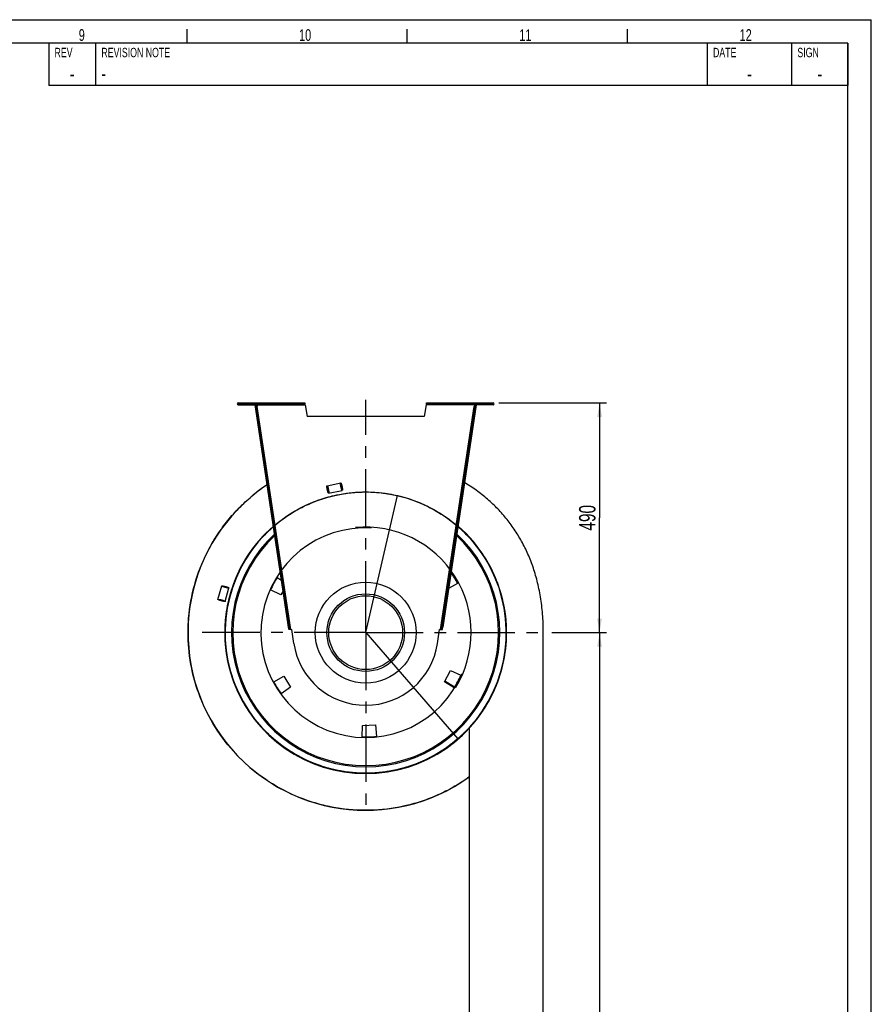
# Model space of a CAD drawing. Extents: x 0 to 594, y 0 to 420.
# Tile 16 of 16: x 412 to 594, y 210 to 420. Entities that reach past the tile are written whole.
import ezdxf

# ---------------------------------------------------------------- set-up
doc = ezdxf.new("R2010")
doc.units = 0
doc.header["$LTSCALE"] = 32.67
doc.linetypes.add('CENTER', pattern=[0.6, 0.375, -0.075, 0.075, -0.075])
doc.layers.get('0').update_dxf_attribs({"linetype": 'CONTINUOUS'})
for name, color, linetype in [('110528_DXF_CONTINUOUS_LINE', 7, 'CONTINUOUS'), ('110534_DXF_CONTINUOUS_LINE', 7, 'CONTINUOUS'), ('110534_DXF_DIMENSION', 7, 'CONTINUOUS'), ('110652_DXF_CONTINUOUS_LINE', 7, 'CONTINUOUS'), ('110660_DXF_CONTINUOUS_LINE', 7, 'CONTINUOUS'), ('112850_DXF_AXIS', 7, 'CONTINUOUS'), ('112850_DXF_CONTINUOUS_LINE', 7, 'CONTINUOUS'), ('ASE_85_150-10_DXF_FORMAT', 7, 'CONTINUOUS'), ('HOSE_85_150-10_DXF_DIMENSI', 7, 'CONTINUOUS'), ('HOSE_85_150-DXF_CONTINUOUS', 7, 'CONTINUOUS')]:
    doc.layers.add(name, color=color, linetype=linetype)
doc.styles.get("Standard").update_dxf_attribs({"font": 'txt', "width": 0.7})
doc.styles.add('TEXTSTYLE_2', font='txt', dxfattribs={"width": 0.7})
doc.dimstyles.new('DIMSTYLE_1', dxfattribs={"dimtxt": 3.5, "dimasz": 3, "dimexe": 1.5, "dimexo": 1, "dimgap": 0.875, "dimtad": 1, "dimdec": 3, "dimlfac": 10, "dimtxsty": 'STANDARD', "dimblk": '_ARROW_FILLED', "dimblk1": '_ARROW_FILLED', "dimblk2": '_ARROW_FILLED', "dimcen": 0.09, "dimazin": 3, "dimtp": 1.2, "dimtm": 1.2, "dimtfac": 1, "dimtdec": 3, "dimtofl": 0, "dimtmove": 0, "dimatfit": 3, "dimtolj": 1})
doc.dimstyles.new('DIMSTYLE_2', dxfattribs={"dimtxt": 3.5, "dimasz": 3, "dimexe": 1.5, "dimexo": 1, "dimgap": 0.875, "dimtad": 1, "dimdec": 3, "dimlfac": 10, "dimtxsty": 'STANDARD', "dimblk": '_ARROW_FILLED', "dimblk1": '_ARROW_FILLED', "dimblk2": '_ARROW_FILLED', "dimcen": 0.09, "dimazin": 3, "dimtp": 0.8, "dimtm": 0.8, "dimtfac": 1, "dimtdec": 3, "dimtofl": 0, "dimtmove": 0, "dimatfit": 3, "dimtolj": 1})

# ---------------------------------------------------------------- blocks, each defined once
blk = doc.blocks.new('_ARROW_FILLED')
at = {"color": 0, "linetype": 'BYBLOCK'}
blk.add_solid([(0, 0), (-1, 0.167), (-1, -0.167)], dxfattribs=at)
blk = doc.blocks.new('*D8')
at = {"layer": '110534_DXF_DIMENSION', "color": 2, "linetype": 'CONTINUOUS'}
for p, q in [((514.54, 338.27), (537.52, 338.27)), ((536.02, 338.27), (536.02, 313.77)), ((536.02, 289.27), (536.02, 313.77)), ((526.08, 289.27), (537.52, 289.27))]:
    blk.add_line(p, q, dxfattribs=at)
at = {"layer": '110534_DXF_DIMENSION', "color": 2, "linetype": 'CONTINUOUS', "xscale": 3, "yscale": 3, "zscale": 3}
for p, rotation in [((536.02, 338.27), 90), ((536.02, 289.27), 270)]:
    blk.add_blockref('_ARROW_FILLED', p, dxfattribs=dict(at, rotation=rotation))
at = {"layer": '110534_DXF_DIMENSION', "color": 2, "linetype": 'CONTINUOUS', "insert": (531.64, 313.77), "char_height": 3.5, "width": 12.375, "attachment_point": 2, "rotation": 90}
blk.add_mtext('490', dxfattribs=at)
blk = doc.blocks.new('*D9')
at = {"layer": 'HOSE_85_150-10_DXF_DIMENSI', "color": 2, "linetype": 'CONTINUOUS'}
for p, q in [((525.86, 289.27), (537.52, 289.27)), ((536.02, 289.27), (536.02, 189.27)), ((536.02, 89.27), (536.02, 189.27)), ((525.69, 89.27), (537.52, 89.27))]:
    blk.add_line(p, q, dxfattribs=at)
at = {"layer": 'HOSE_85_150-10_DXF_DIMENSI', "color": 2, "linetype": 'CONTINUOUS', "xscale": 3, "yscale": 3, "zscale": 3}
for p, rotation in [((536.02, 289.27), 90.0003108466), ((536.02, 89.27), 270.0003108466)]:
    blk.add_blockref('_ARROW_FILLED', p, dxfattribs=dict(at, rotation=rotation))
at = {"layer": 'HOSE_85_150-10_DXF_DIMENSI', "color": 2, "linetype": 'CONTINUOUS', "insert": (531.64, 189.27), "char_height": 3.5, "width": 16.5, "attachment_point": 2, "rotation": 90}
blk.add_mtext('2000', dxfattribs=at)

msp = doc.modelspace()

# ---------------------------------------------------------------- linework, layer by layer
at = {"layer": '110528_DXF_CONTINUOUS_LINE', "color": 9, "linetype": 'CONTINUOUS'}
for p, q in [((459.62856, 303.35746), (459.56234, 303.39267)), ((512.60542, 275.18917), (512.67164, 275.15395))]:
    msp.add_line(p, q, dxfattribs=at)
at = {"layer": '110528_DXF_CONTINUOUS_LINE', "color": 3, "linetype": 'CONTINUOUS'}
for p, q in [((467.2203, 301.01971), (468.15183, 300.46)), ((468.02575, 297.33853), (465.81189, 298.37087)), ((468.49019, 298.21201), (468.02575, 297.33853)), ((505.73801, 299.76512), (503.8173, 298.70046)), ((466.49597, 278.7815), (468.63242, 279.96576)), ((468.63242, 279.96576), (470.08669, 277.63845)), ((502.91984, 278.78501), (504.20822, 281.2081)), ((504.20822, 281.2081), (506.42208, 280.17576)), ((470.08669, 277.63845), (468.08572, 276.23736)), ((505.01367, 277.52691), (502.91984, 278.78501)), ((485.39265, 267.03511), (485.43528, 269.47746)), ((485.43528, 269.47746), (488.17792, 269.57324)), ((488.17792, 269.57324), (488.39082, 267.1398))]:
    msp.add_line(p, q, dxfattribs=at)
at = {"layer": '110528_DXF_CONTINUOUS_LINE', "color": 7, "linetype": 'CONTINUOUS'}
msp.add_arc((486.11699, 289.27331), 30.075, 130.9272981, 49.0727812, dxfattribs=at)
at = {"layer": '110528_DXF_CONTINUOUS_LINE', "color": 3, "linetype": 'CONTINUOUS'}
for radius, start, end in [(30, 131.0180095, 48.9821354), (22.25, 148.1344313, 155.8655687), (22.25, 28.1344313, 35.0874507), (22.25, 328.1344313, 335.8655687), (22.25, 208.1344313, 215.8655687), (22.25, 268.1344313, 275.8655687)]:
    msp.add_arc((486.11699, 289.27331), radius, start, end, dxfattribs=at)
at = {"layer": '110528_DXF_CONTINUOUS_LINE', "color": 9, "linetype": 'CONTINUOUS'}
for radius, start, end in [(28.61603, 132.7976441, 47.2018923), (28.36603, 133.1423861, 46.8573921)]:
    msp.add_arc((486.11699, 289.27331), radius, start, end, dxfattribs=at)
at = {"layer": '110534_DXF_CONTINUOUS_LINE', "color": 9, "linetype": 'CONTINUOUS'}
for p, q in [((458.89033, 337.87331), (458.89033, 338.27331)), ((513.34364, 337.87331), (513.34364, 338.27331)), ((462.92494, 337.87331), (473.17867, 337.87331)), ((470.13825, 289.95018), (462.98229, 337.49232)), ((509.30903, 337.87331), (499.05531, 337.87331)), ((502.09572, 289.95018), (509.25169, 337.49232)), ((468.81587, 296.0483), (469.01364, 296.07807)), ((503.41811, 296.0483), (503.22033, 296.07807)), ((469.19856, 293.50579), (469.39634, 293.53556)), ((503.03541, 293.50579), (502.83764, 293.53556)), ((469.66479, 290.40833), (469.86256, 290.4381)), ((469.66495, 290.40725), (469.86272, 290.43702)), ((502.56902, 290.40725), (502.37125, 290.43702)), ((502.56919, 290.40833), (502.37141, 290.4381))]:
    msp.add_line(p, q, dxfattribs=at)
at = {"layer": '110534_DXF_CONTINUOUS_LINE', "color": 3, "linetype": 'CONTINUOUS'}
for p, q in [((458.89033, 338.27331), (473.10564, 338.27331)), ((499.12834, 338.27331), (513.34364, 338.27331)), ((458.89033, 337.87331), (462.74033, 337.87331)), ((469.72513, 290.00743), (462.52721, 337.82832)), ((509.70677, 337.82832), (502.56919, 290.40833)), ((513.34364, 337.87331), (509.49364, 337.87331)), ((502.50884, 290.00743), (502.56919, 290.40833))]:
    msp.add_line(p, q, dxfattribs=at)
at = {"layer": '110534_DXF_CONTINUOUS_LINE', "color": 7, "linetype": 'CONTINUOUS'}
for p, q in [((469.91168, 338.27331), (469.91168, 338.07331)), ((472.91168, 338.27331), (472.91168, 338.07331)), ((473.10564, 338.27331), (473.10564, 338.07331)), ((499.12834, 338.27331), (499.12834, 338.07331)), ((499.3223, 338.27331), (499.3223, 338.07331)), ((502.3223, 338.27331), (502.3223, 338.07331)), ((458.89033, 338.07331), (473.10564, 338.07331)), ((462.52721, 337.82832), (462.72498, 337.85809)), ((469.9229, 290.0372), (462.72498, 337.85809)), ((462.74033, 337.87331), (462.74033, 338.07331)), ((462.78452, 337.46255), (462.98229, 337.49232)), ((462.92494, 337.87331), (462.98229, 337.49232)), ((473.17867, 337.87331), (473.61699, 335.38747)), ((499.05531, 337.87331), (498.61699, 335.38747)), ((499.12834, 338.07331), (513.34364, 338.07331)), ((502.37141, 290.4381), (509.50899, 337.85809)), ((509.30903, 337.87331), (509.25169, 337.49232)), ((509.44946, 337.46255), (509.25169, 337.49232)), ((509.49364, 337.87331), (509.49364, 338.07331)), ((509.70677, 337.82832), (509.50899, 337.85809)), ((498.61699, 335.38747), (473.61699, 335.38747)), ((469.72513, 290.00743), (469.9229, 290.0372)), ((470.78964, 286.96626), (470.33802, 289.96671)), ((501.44433, 286.96626), (501.89596, 289.96671)), ((502.31107, 290.0372), (502.37141, 290.4381)), ((502.50884, 290.00743), (502.31107, 290.0372))]:
    msp.add_line(p, q, dxfattribs=at)
at = {"layer": '110534_DXF_CONTINUOUS_LINE', "color": 3, "linetype": 'CONTINUOUS'}
for centre, start, end in [((458.89033, 338.07331), 90, 270), ((513.34364, 338.07331), 270, 90)]:
    msp.add_arc(centre, 0.2, start, end, dxfattribs=at)
at = {"layer": '110534_DXF_CONTINUOUS_LINE', "color": 7, "linetype": 'CONTINUOUS'}
for centre, radius, start, end in [((470.11476, 291.45), 1.5, 270.8975556, 278.5598113), ((502.11922, 291.45), 1.5, 261.4401887, 269.1024444), ((486.11699, 289.27331), 15.5, 188.5598113, 351.4401887)]:
    msp.add_arc(centre, radius, start, end, dxfattribs=at)
at = {"layer": '110534_DXF_CONTINUOUS_LINE', "color": 3, "linetype": 'CONTINUOUS'}
for points, knots in [([(473.17867, 337.87331), (473.17273, 337.92435), (473.16181, 338.01871), (473.14688, 338.12993), (473.13444, 338.20171), (473.12526, 338.23911), (473.11836, 338.26141), (473.10962, 338.27331), (473.10564, 338.27331)], [0, 0, 0, 0, 0.37570868, 0.695091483, 0.818353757, 0.911146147, 0.970916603, 1, 1, 1, 1]), ([(499.05531, 337.87331), (499.06124, 337.92435), (499.07217, 338.01871), (499.08709, 338.12993), (499.09954, 338.20171), (499.10872, 338.23911), (499.11561, 338.26141), (499.12436, 338.27331), (499.12834, 338.27331)], [0, 0, 0, 0, 0.37570868, 0.695091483, 0.818353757, 0.911146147, 0.970916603, 1, 1, 1, 1]), ([(470.13825, 289.95018), (470.08637, 289.94702), (469.99018, 289.94348), (469.87692, 289.94596), (469.8022, 289.95748), (469.75745, 289.96899), (469.72765, 289.99069), (469.72513, 290.00743)], [0, 0, 0, 0, 0.361590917, 0.668785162, 0.788677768, 0.882236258, 1, 1, 1, 1]), ([(502.09572, 289.95018), (502.14761, 289.94702), (502.2438, 289.94348), (502.35705, 289.94596), (502.43178, 289.95748), (502.47652, 289.96899), (502.50632, 289.99069), (502.50884, 290.00743)], [0, 0, 0, 0, 0.361590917, 0.668785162, 0.788677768, 0.882236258, 1, 1, 1, 1])]:
    msp.add_open_spline(points, degree=3, knots=knots, dxfattribs=at)
at = {"layer": '110534_DXF_CONTINUOUS_LINE', "color": 7, "linetype": 'CONTINUOUS'}
for points, knots in [([(462.86473, 338.07331), (462.87187, 338.07331), (462.88562, 338.04857), (462.89666, 338.0095), (462.91124, 337.9457), (462.92005, 337.89885), (462.92494, 337.87331)], [0, 0, 0, 0, 0.10102656, 0.317593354, 0.631910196, 1, 1, 1, 1]), ([(473.17867, 337.87331), (473.17273, 337.89886), (473.16202, 337.94599), (473.1443, 338.00929), (473.13065, 338.0503), (473.11356, 338.07331), (473.10564, 338.07331)], [0, 0, 0, 0, 0.362762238, 0.67352206, 0.890403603, 1, 1, 1, 1]), ([(499.05531, 337.87331), (499.06125, 337.89886), (499.07196, 337.94599), (499.08967, 338.00929), (499.10333, 338.0503), (499.12041, 338.07331), (499.12834, 338.07331)], [0, 0, 0, 0, 0.362762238, 0.67352206, 0.890403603, 1, 1, 1, 1]), ([(509.36924, 338.07331), (509.3621, 338.07331), (509.34836, 338.04857), (509.33732, 338.0095), (509.32273, 337.9457), (509.31393, 337.89885), (509.30903, 337.87331)], [0, 0, 0, 0, 0.10102656, 0.317593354, 0.631910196, 1, 1, 1, 1]), ([(470.13825, 289.95018), (470.1109, 289.9509), (470.06003, 289.95445), (469.99305, 289.96856), (469.94174, 289.99326), (469.92499, 290.02331), (469.9229, 290.0372)], [0, 0, 0, 0, 0.331658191, 0.615530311, 0.82972973, 1, 1, 1, 1]), ([(502.09572, 289.95018), (502.12308, 289.9509), (502.17394, 289.95445), (502.24093, 289.96856), (502.29223, 289.99326), (502.30898, 290.02331), (502.31107, 290.0372)], [0, 0, 0, 0, 0.331658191, 0.615530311, 0.82972973, 1, 1, 1, 1])]:
    msp.add_open_spline(points, degree=3, knots=knots, dxfattribs=at)
at = {"layer": '110652_DXF_CONTINUOUS_LINE', "color": 7, "linetype": 'CONTINUOUS'}
msp.add_line((505.07441, 277.62629), (502.98597, 278.90938), dxfattribs=at)
at = {"layer": '110652_DXF_CONTINUOUS_LINE', "color": 9, "linetype": 'CONTINUOUS'}
msp.add_arc((486.11699, 289.27331), 22.5, 328.4343539, 95.5656461, dxfattribs=at)
at = {"layer": '110660_DXF_CONTINUOUS_LINE', "color": 9, "linetype": 'CONTINUOUS'}
for p, q in [((477.886, 320.58311), (480.79141, 321.1866)), ((478.2114, 319.01654), (481.11681, 319.62004)), ((454.60741, 296.35659), (455.39936, 299.22923)), ((456.14986, 295.93135), (456.94182, 298.80399))]:
    msp.add_line(p, q, dxfattribs=at)
for points, knots in [([(477.93358, 319.77591), (477.92362, 319.82388), (477.90528, 319.91854), (477.88236, 320.05722), (477.86497, 320.18713), (477.85355, 320.30396), (477.84873, 320.40323), (477.84953, 320.4836), (477.85796, 320.53794), (477.86875, 320.57891), (477.9035, 320.58612), (477.92971, 320.55284), (477.95908, 320.50635), (477.99182, 320.43295), (478.02694, 320.33998), (478.06299, 320.22827), (478.09877, 320.10217), (478.13298, 319.96584), (478.15385, 319.87171), (478.16382, 319.82374)], [0, 0, 0, 0, 0.089277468, 0.17567333, 0.256055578, 0.328171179, 0.389237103, 0.437858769, 0.472417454, 0.49342805, 0.50657195, 0.527582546, 0.562141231, 0.610762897, 0.671828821, 0.743944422, 0.82432667, 0.910722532, 1, 1, 1, 1]), ([(478.16382, 319.82374), (478.17378, 319.77577), (478.19212, 319.68111), (478.21504, 319.54243), (478.23243, 319.41252), (478.24385, 319.29569), (478.24867, 319.19642), (478.24787, 319.11605), (478.23944, 319.06171), (478.22865, 319.02074), (478.1939, 319.01353), (478.16769, 319.04681), (478.13832, 319.0933), (478.10558, 319.1667), (478.07046, 319.25967), (478.03441, 319.37139), (477.99863, 319.49748), (477.96442, 319.63381), (477.94355, 319.72794), (477.93358, 319.77591)], [0, 0, 0, 0, 0.089277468, 0.17567333, 0.256055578, 0.328171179, 0.389237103, 0.437858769, 0.472417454, 0.49342805, 0.50657195, 0.527582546, 0.562141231, 0.610762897, 0.671828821, 0.743944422, 0.82432667, 0.910722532, 1, 1, 1, 1]), ([(480.83899, 320.37941), (480.82903, 320.42738), (480.81069, 320.52204), (480.78777, 320.66071), (480.77038, 320.79063), (480.75896, 320.90746), (480.75414, 321.00673), (480.75494, 321.08709), (480.76337, 321.14143), (480.77416, 321.1824), (480.80891, 321.18962), (480.83512, 321.15634), (480.86449, 321.10985), (480.89723, 321.03645), (480.93235, 320.94347), (480.9684, 320.83176), (481.00418, 320.70566), (481.03839, 320.56933), (481.05926, 320.4752), (481.06923, 320.42723)], [0, 0, 0, 0, 0.089277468, 0.17567333, 0.256055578, 0.328171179, 0.389237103, 0.437858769, 0.472417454, 0.49342805, 0.50657195, 0.527582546, 0.562141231, 0.610762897, 0.671828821, 0.743944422, 0.82432667, 0.910722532, 1, 1, 1, 1]), ([(481.06923, 320.42723), (481.07919, 320.37926), (481.09753, 320.2846), (481.12045, 320.14593), (481.13784, 320.01601), (481.14926, 319.89918), (481.15408, 319.79992), (481.15327, 319.71955), (481.14485, 319.66521), (481.13406, 319.62424), (481.09931, 319.61702), (481.0731, 319.6503), (481.04373, 319.6968), (481.01099, 319.77019), (480.97587, 319.86317), (480.93982, 319.97488), (480.90404, 320.10098), (480.86983, 320.23731), (480.84896, 320.33144), (480.83899, 320.37941)], [0, 0, 0, 0, 0.089277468, 0.17567333, 0.256055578, 0.328171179, 0.389237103, 0.437858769, 0.472417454, 0.49342805, 0.50657195, 0.527582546, 0.562141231, 0.610762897, 0.671828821, 0.743944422, 0.82432667, 0.910722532, 1, 1, 1, 1]), ([(456.14596, 298.92728), (456.09873, 298.94031), (456.00608, 298.96691), (455.87192, 299.0086), (455.74791, 299.05048), (455.63798, 299.09099), (455.54695, 299.12893), (455.47426, 299.16237), (455.43065, 299.1912), (455.3962, 299.21334), (455.40479, 299.24449), (455.44572, 299.24586), (455.49794, 299.24827), (455.5775, 299.23973), (455.67511, 299.22567), (455.79026, 299.20412), (455.91822, 299.17654), (456.05479, 299.1436), (456.14798, 299.11896), (456.19522, 299.10594)], [0, 0, 0, 0, 0.090153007, 0.177370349, 0.258461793, 0.331119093, 0.392489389, 0.441090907, 0.475147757, 0.494769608, 0.505230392, 0.524852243, 0.558909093, 0.607510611, 0.668880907, 0.741538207, 0.822629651, 0.909846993, 1, 1, 1, 1]), ([(456.19522, 299.10594), (456.24245, 299.09292), (456.3351, 299.06632), (456.46926, 299.02463), (456.59327, 298.98274), (456.7032, 298.94223), (456.79423, 298.90429), (456.86691, 298.87086), (456.91053, 298.84203), (456.94498, 298.81988), (456.93639, 298.78873), (456.89546, 298.78737), (456.84323, 298.78496), (456.76368, 298.79349), (456.66607, 298.80756), (456.55091, 298.8291), (456.42296, 298.85668), (456.28639, 298.88963), (456.19319, 298.91426), (456.14596, 298.92728)], [0, 0, 0, 0, 0.090153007, 0.177370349, 0.258461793, 0.331119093, 0.392489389, 0.441090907, 0.475147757, 0.494769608, 0.505230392, 0.524852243, 0.558909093, 0.607510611, 0.668880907, 0.741538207, 0.822629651, 0.909846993, 1, 1, 1, 1]), ([(455.35401, 296.05464), (455.30678, 296.06766), (455.21413, 296.09426), (455.07996, 296.13596), (454.95595, 296.17784), (454.84602, 296.21835), (454.75499, 296.25629), (454.68231, 296.28973), (454.63869, 296.31856), (454.60425, 296.3407), (454.61283, 296.37185), (454.65376, 296.37322), (454.70599, 296.37562), (454.78554, 296.36709), (454.88315, 296.35303), (454.99831, 296.33148), (455.12626, 296.3039), (455.26284, 296.27096), (455.35603, 296.24632), (455.40326, 296.2333)], [0, 0, 0, 0, 0.090153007, 0.177370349, 0.258461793, 0.331119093, 0.392489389, 0.441090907, 0.475147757, 0.494769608, 0.505230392, 0.524852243, 0.558909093, 0.607510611, 0.668880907, 0.741538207, 0.822629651, 0.909846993, 1, 1, 1, 1]), ([(455.40326, 296.2333), (455.45049, 296.22028), (455.54314, 296.19368), (455.67731, 296.15199), (455.80131, 296.1101), (455.91125, 296.06959), (456.00227, 296.03165), (456.07496, 295.99822), (456.11857, 295.96938), (456.15302, 295.94724), (456.14443, 295.91609), (456.1035, 295.91473), (456.05128, 295.91232), (455.97173, 295.92085), (455.87412, 295.93492), (455.75896, 295.95646), (455.63101, 295.98404), (455.49443, 296.01699), (455.40124, 296.04162), (455.35401, 296.05464)], [0, 0, 0, 0, 0.090153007, 0.177370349, 0.258461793, 0.331119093, 0.392489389, 0.441090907, 0.475147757, 0.494769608, 0.505230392, 0.524852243, 0.558909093, 0.607510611, 0.668880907, 0.741538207, 0.822629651, 0.909846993, 1, 1, 1, 1])]:
    msp.add_open_spline(points, degree=3, knots=knots, dxfattribs=at)
at = {"layer": '112850_DXF_AXIS', "color": 7, "linetype": 'CENTER'}
for p, q in [((486.11699, 292.27332), (486.11699, 338.94735)), ((486.11699, 289.27331), (486.11699, 292.27332)), ((483.11698, 289.27331), (449.35089, 289.27331)), ((486.11699, 289.27331), (483.11698, 289.27331)), ((486.11699, 289.27331), (486.11699, 251.9899)), ((486.11699, 289.27331), (525.16009, 289.27331))]:
    msp.add_line(p, q, dxfattribs=at)
at = {"layer": '112850_DXF_CONTINUOUS_LINE', "color": 7, "linetype": 'CONTINUOUS'}
for radius in [10.75, 7.875]:
    msp.add_circle((486.11699, 289.27331), radius, dxfattribs=at)
at = {"layer": '112850_DXF_CONTINUOUS_LINE', "color": 9, "linetype": 'CONTINUOUS'}
msp.add_circle((486.11699, 289.27331), 8.275, dxfattribs=at)
at = {"layer": 'ASE_85_150-10_DXF_FORMAT', "color": 7, "linetype": 'CONTINUOUS'}
for p, q in [((0, 420), (594, 420)), ((594, 0), (594, 420)), ((448, 415), (448, 418)), ((495, 415), (495, 418)), ((542, 415), (542, 418)), ((589, 415), (25, 415)), ((589, 414.99996), (418.5, 414.99996)), ((418.5, 414.99996), (418.5, 405.99996)), ((428.5, 414.99996), (428.5, 405.99996)), ((559, 414.99996), (559, 405.99996)), ((577, 414.99996), (577, 405.99996)), ((589, 5), (589, 415)), ((589, 414.99996), (589, 405.99996)), ((589, 405.99996), (418.5, 405.99996))]:
    msp.add_line(p, q, dxfattribs=at)
at = {"layer": 'HOSE_85_150-DXF_CONTINUOUS', "color": 7, "linetype": 'CONTINUOUS'}
for p, q in [((461.90545, 318.43169), (462.01693, 318.5239)), ((461.90597, 318.43106), (462.08047, 318.5754)), ((462.01693, 318.5239), (462.08011, 318.57584)), ((524.01807, 89.17352), (524.01699, 289.27352)), ((508.2171, 268.87531), (508.21807, 89.17343))]:
    msp.add_line(p, q, dxfattribs=at)
at = {"layer": 'HOSE_85_150-DXF_CONTINUOUS', "color": 9, "linetype": 'CONTINUOUS'}
for q in [(492.87199, 318.50292), (505.79374, 266.62767)]:
    msp.add_line((486.11699, 289.27331), q, dxfattribs=at)
at = {"layer": 'HOSE_85_150-DXF_CONTINUOUS', "color": 7, "linetype": 'CONTINUOUS'}
msp.add_lwpolyline([(524.01699, 289.27352), (524.01463, 289.76705), (524.00726, 290.27461), (523.99494, 290.77728), (523.97773, 291.27499), (523.95573, 291.76781), (523.92899, 292.25587), (523.89758, 292.73918), (523.86157, 293.21774), (523.82103, 293.69171), (523.77602, 294.16109), (523.7266, 294.62587), (523.67282, 295.08623), (523.61475, 295.54215), (523.55245, 295.99363), (523.48596, 296.44086), (523.41533, 296.88383), (523.34064, 297.32253), (523.2619, 297.75713), (523.17917, 298.18763), (523.09252, 298.61402), (523.00196, 299.03645), (522.90754, 299.45493), (522.80933, 299.86943), (522.70733, 300.28013), (522.6016, 300.687), (522.49218, 301.09005), (522.37909, 301.4894), (522.26238, 301.88506), (522.14208, 302.27702), (522.01821, 302.66542), (521.8908, 303.05026), (521.7599, 303.43151), (521.62551, 303.80934), (521.48766, 304.18371), (521.34641, 304.55462), (521.20172, 304.92222), (521.05365, 305.28649), (520.90223, 305.64742), (520.74743, 306.00516), (520.58929, 306.35968), (520.42786, 306.71098), (520.26308, 307.05919), (520.095, 307.40432), (519.92365, 307.74632), (519.74899, 308.08535), (519.57104, 308.42139), (519.38983, 308.75442), (519.20532, 309.08458), (519.01753, 309.41184), (518.8265, 309.73618), (518.63217, 310.05772), (518.43457, 310.37644), (518.23373, 310.69231), (518.0296, 311.00543), (517.82219, 311.31578), (517.61154, 311.62332), (517.3976, 311.92816), (517.18039, 312.23027), (516.95994, 312.52961), (516.73619, 312.82629), (516.50915, 313.12027), (516.27885, 313.41153), (516.04522, 313.70016), (515.80827, 313.98614), (515.56804, 314.26944), (515.32444, 314.55015), (515.07749, 314.82823), (514.82721, 315.10368), (514.57352, 315.37656), (514.31643, 315.64685), (514.05595, 315.91452), (513.79196, 316.17966), (513.52449, 316.44226), (513.25353, 316.70228), (512.97898, 316.95983), (512.70083, 317.21487), (512.4191, 317.46737), (512.13367, 317.7174), (511.84456, 317.96492), (511.55176, 318.2099), (511.25517, 318.45239), (510.95481, 318.69236), (510.65066, 318.92977), (510.34262, 319.1647), (510.03067, 319.39709), (509.71482, 319.62692), (509.39494, 319.85424), (509.07102, 320.07901), (508.74306, 320.30119), (508.4109, 320.52084), (508.07454, 320.73792), (507.73397, 320.9524), (507.389, 321.16433), (507.21429, 321.26902)], dxfattribs=at)
for centre, radius, start, end in [((486.10686, 289.28785), 37.88223, 123.6980345, 129.4878517), ((486.13924, 289.24086), 37.93918, 123.6989821, 129.3191314), ((486.12272, 289.26519), 37.90991, 123.6989992, 129.2264416), ((486.11702, 289.27333), 37.89998, 130.3440849, 305.670758), ((486.07791, 289.31886), 37.83998, 130.1168489, 130.3435847), ((486.08105, 289.31515), 37.84485, 129.9126725, 130.1168494), ((486.08391, 289.31173), 37.8493, 129.6729721, 129.9126719), ((486.12309, 289.27014), 37.90622, 129.489766, 129.9177732), ((486.08631, 289.30883), 37.85306, 129.4840397, 129.672973), ((486.09215, 289.30583), 37.85909, 129.2294914, 129.4879709), ((486.08801, 289.30676), 37.85574, 129.3223562, 129.48404)]:
    msp.add_arc(centre, radius, start, end, dxfattribs=at)
at = {"layer": 'HOSE_85_150-DXF_CONTINUOUS', "color": 9, "linetype": 'CONTINUOUS'}
for radius, start, end in [(22.365, 86.8744097, 337.1254097), (22.5, 328.4343539, 95.5656461)]:
    msp.add_arc((486.11699, 289.27331), radius, start, end, dxfattribs=at)
msp.add_open_spline([(505.79374, 266.62767), (504.7782, 265.74527), (502.53604, 264.04748), (498.8007, 261.96901), (494.58413, 260.37236), (490.17098, 259.43173), (485.54877, 259.16298), (480.93528, 259.59722), (476.20308, 260.81483), (471.84111, 262.74438), (467.84537, 265.33378), (464.38268, 268.41326), (461.28782, 272.19462), (458.85205, 276.4362), (457.09994, 281.13831), (456.14094, 286.06882), (456.02998, 291.36382), (456.8216, 296.35057), (458.37849, 301.00051), (460.49759, 305.12162), (463.3881, 309.06136), (466.88861, 312.47757), (471.00553, 315.3465), (475.54131, 317.50428), (480.64159, 318.93165), (485.78929, 319.41964), (490.93418, 319.02159), (495.81106, 317.81904), (500.66219, 315.69362), (505.06442, 312.73793), (508.97057, 308.95341), (512.14729, 304.53099), (514.57964, 299.3309), (515.87402, 294.13687), (516.23204, 289.09192), (515.85719, 284.47301), (514.70037, 279.72556), (512.77932, 275.22739), (510.07901, 270.99795), (506.71895, 267.26441), (502.55726, 263.98864), (497.99121, 261.5621), (493.08765, 259.9548), (488.12277, 259.19324), (482.8274, 259.29375), (477.62787, 260.33323), (472.56826, 262.32847), (467.93736, 265.19271), (463.69524, 269.0609), (460.43375, 273.45788), (458.08045, 278.22272), (456.62369, 283.02989), (455.97365, 288.28614), (456.26666, 293.58047), (457.52562, 298.87156), (459.7055, 303.86125), (462.93436, 308.60826), (466.91895, 312.55204), (471.5532, 315.68326), (476.53403, 317.88351), (482.1233, 319.19525), (487.86819, 319.40971), (493.69221, 318.49462), (499.23981, 316.47582), (504.54602, 313.22375), (508.6681, 309.31161), (511.745, 305.08952), (513.87668, 300.97472), (515.41344, 296.33634), (516.17015, 291.504), (516.12365, 286.48627), (515.25484, 281.5391), (513.46365, 276.55493), (510.87929, 272.07631), (507.57434, 268.11328), (503.76891, 264.83475), (499.22615, 262.11184), (494.26669, 260.23582), (488.91902, 259.24431), (483.47399, 259.21689), (477.82618, 260.2468), (472.72935, 262.24504), (468.2074, 265.03677), (464.42312, 268.33983), (461.08463, 272.45142), (458.52547, 277.09539), (456.78698, 282.24887), (455.98908, 287.63516), (456.20921, 293.37199), (457.49601, 298.8286), (459.76449, 303.94082), (462.82051, 308.44753), (466.86355, 312.52363), (471.6204, 315.75195), (477.04334, 318.06458), (482.8172, 319.29492), (489.04055, 319.35161), (494.72925, 318.19663), (499.80256, 316.12225), (504.07808, 313.4856), (508.0465, 309.97817), (511.33366, 305.81759), (513.89497, 301.01964), (515.5667, 295.83754), (516.29179, 290.14246), (515.91868, 284.54861), (514.52066, 279.13323), (512.24634, 274.18579), (508.92768, 269.501), (504.76566, 265.53523), (499.79619, 262.36332), (494.30286, 260.20137), (488.1732, 259.12333), (482.24029, 259.33284), (476.63189, 260.64432), (471.63338, 262.80441), (466.87367, 266.01463), (462.81337, 270.08449), (459.52819, 274.97982), (457.24066, 280.42203), (456.0222, 286.52547), (456.09704, 292.60432), (457.38368, 298.52859), (459.72025, 303.94998), (463.27504, 309.05922), (467.81966, 313.3246), (472.35652, 316.0704), (476.23109, 317.65997), (479.37257, 318.56638), (482.59381, 319.12507), (485.94721, 319.33737), (489.39453, 319.16325), (491.72406, 318.76821), (492.87199, 318.50292)], degree=3, knots=[0, 0, 0, 0, 0.005874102, 0.012236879, 0.018599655, 0.025491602, 0.031854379, 0.038746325, 0.045638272, 0.053103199, 0.059465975, 0.066357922, 0.073249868, 0.080714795, 0.087606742, 0.095071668, 0.102536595, 0.110621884, 0.116984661, 0.123876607, 0.130768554, 0.138233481, 0.145125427, 0.152590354, 0.160055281, 0.16814057, 0.175032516, 0.182497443, 0.189962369, 0.198047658, 0.205512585, 0.213597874, 0.221683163, 0.230440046, 0.236802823, 0.243694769, 0.250586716, 0.258051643, 0.264943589, 0.272408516, 0.279873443, 0.287958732, 0.294850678, 0.302315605, 0.309780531, 0.31786582, 0.325330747, 0.333416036, 0.341501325, 0.350258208, 0.357150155, 0.364615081, 0.372080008, 0.380165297, 0.387630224, 0.395715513, 0.403800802, 0.412557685, 0.420022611, 0.4281079, 0.436193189, 0.444950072, 0.453035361, 0.461792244, 0.470549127, 0.480032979, 0.486395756, 0.493287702, 0.500179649, 0.507644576, 0.514536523, 0.522001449, 0.529466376, 0.537551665, 0.544443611, 0.551908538, 0.559373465, 0.567458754, 0.57492368, 0.583008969, 0.591094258, 0.599851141, 0.606743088, 0.614208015, 0.621672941, 0.62975823, 0.637223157, 0.645308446, 0.653393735, 0.662150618, 0.669615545, 0.677700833, 0.685786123, 0.694543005, 0.702628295, 0.711385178, 0.720142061, 0.729625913, 0.736517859, 0.743982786, 0.751447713, 0.759533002, 0.766997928, 0.775083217, 0.783168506, 0.791925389, 0.799390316, 0.807475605, 0.815560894, 0.824317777, 0.832403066, 0.841159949, 0.849916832, 0.859400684, 0.866865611, 0.8749509, 0.883036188, 0.891793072, 0.89987836, 0.908635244, 0.917392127, 0.926875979, 0.934961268, 0.943718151, 0.952475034, 0.961958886, 0.970715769, 0.975464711, 0.980213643, 0.984962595, 0.989711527, 0.99485574, 1, 1, 1, 1], dxfattribs=at)
at = {"layer": 'HOSE_85_150-DXF_CONTINUOUS', "color": 7, "linetype": 'CONTINUOUS'}
msp.add_open_spline([(508.21741, 258.48403), (507.23394, 257.77814), (505.198, 256.45973), (501.96996, 254.78426), (498.59576, 253.42527), (493.94851, 252.05285), (487.92405, 251.18287), (481.8445, 251.47856), (477.08783, 252.4049), (472.44154, 253.78135), (466.91261, 256.32899), (460.98802, 260.59167), (455.98283, 265.90542), (452.08241, 272.0759), (449.42896, 278.87518), (448.33776, 284.86427), (448.16176, 289.70695), (448.44843, 294.54448), (449.67563, 300.50625), (452.01806, 306.12443), (454.50425, 310.28368), (456.66033, 313.21342), (459.08696, 315.92248), (460.87067, 317.56612), (461.79914, 318.34293)], degree=3, knots=[0, 0, 0, 0, 0.031272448, 0.06254484, 0.093817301, 0.125089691, 0.187562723, 0.250035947, 0.281308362, 0.312580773, 0.375053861, 0.437526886, 0.500000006, 0.562473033, 0.624946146, 0.687419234, 0.718691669, 0.749964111, 0.812437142, 0.874910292, 0.906182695, 0.937455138, 0.968727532, 1, 1, 1, 1], dxfattribs=at)

# ---------------------------------------------------------------- texts
at = {"layer": 'ASE_85_150-10_DXF_FORMAT', "color": 2, "linetype": 'CONTINUOUS'}
for s, insert, char_height, width, attachment_point in [('9', (424.89085, 417.97664), 2.5, 2.9464286, 1), ('10', (471.89085, 417.97664), 2.5, 5.0892857, 1), ('11', (518.89085, 417.97664), 2.5, 4.2857143, 1), ('12', (565.89085, 417.97664), 2.5, 5.0892857, 1), ('-', (423.5, 410.24996), 3.5, 4.75, 2), ('-', (429.725, 409.99996), 3, 4.0714286, 1), ('-', (568, 410.24996), 3.5, 4.75, 2), ('-', (583, 410.24996), 3.5, 4.75, 2)]:
    msp.add_mtext(s, dxfattribs=dict(at, insert=insert, char_height=char_height, width=width, attachment_point=attachment_point))
at = {"layer": 'ASE_85_150-10_DXF_FORMAT', "color": 2, "linetype": 'CONTINUOUS', "char_height": 2, "attachment_point": 1, "style": 'TEXTSTYLE_2'}
for s, insert, width in [('REV', (419.725, 413.99996), 4.2), ('REVISION NOTE', (429.725, 413.99996), 18.2), ('DATE', (560.225, 413.99996), 5.6), ('SIGN', (578.225, 413.99996), 5.6)]:
    msp.add_mtext(s, dxfattribs=dict(at, insert=insert, width=width))

# ---------------------------------------------------------------- dimensions: what is measured, and where the dimension line sits
at = {"layer": '110534_DXF_DIMENSION', "color": 2, "linetype": 'CONTINUOUS'}
dim = msp.add_linear_dim(base=(536.01807, 338.27331), p1=(525.07642, 289.27331), p2=(513.54443, 338.27331), angle=90, dimstyle='DIMSTYLE_2', dxfattribs=at)
dim.commit()
dim.dimension.update_dxf_attribs({"geometry": '*D8', "text_midpoint": (536.01807, 313.2733), "dimtype": 160})
at = {"layer": 'HOSE_85_150-10_DXF_DIMENSI', "color": 2, "linetype": 'CONTINUOUS'}
dim = msp.add_linear_dim(base=(536.01862, 89.27358), p1=(524.86242, 289.27352), p2=(524.69424, 89.27352), angle=270.0003108, dimstyle='DIMSTYLE_1', dxfattribs=at)
dim.commit()
dim.dimension.update_dxf_attribs({"geometry": '*D9', "text_midpoint": (536.01808, 188.77359), "dimtype": 160})

doc.saveas('drawing.dxf')
